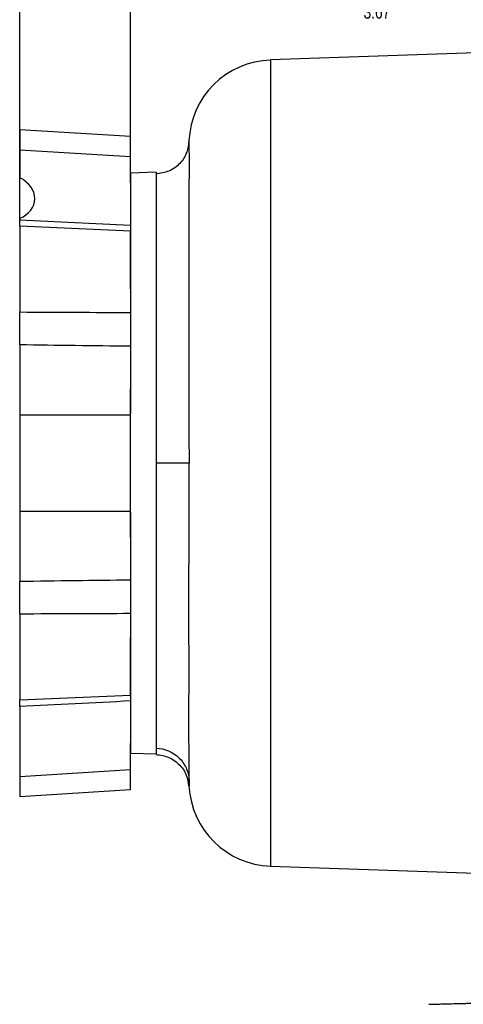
# Model space of a CAD drawing. Header units: inches. Extents: x 0.3 to 34.1, y 0.2 to 21.7.
# Tile 16 of 28: x 15.1 to 19.1, y 5 to 14. Entities that reach past the tile are written whole.
import ezdxf

# ---------------------------------------------------------------- set-up
doc = ezdxf.new("R2010")
doc.units = ezdxf.units.IN
doc.header["$MEASUREMENT"] = 0
doc.layers.add('SLD-0', color=7, linetype='Continuous', lineweight=25)
doc.styles.add('SLDTEXTSTYLE0', font='TXT', dxfattribs={"width": 0.75})
doc.dimstyles.new('SLDDIMSTYLE0', dxfattribs={"dimtxt": 0.125, "dimasz": 0.13, "dimexe": 0, "dimexo": 0.0625, "dimgap": 0.03125, "dimtad": 0, "dimtih": 1, "dimtoh": 1, "dimlfac": 0.8, "dimrnd": 1e-09, "dimzin": 12, "dimdsep": 46, "dimtxsty": 'SLDTEXTSTYLE0', "dimsah": 1, "dimcen": 0.09, "dimadec": 0, "dimazin": 3, "dimtfac": 1, "dimtofl": 0, "dimtmove": 0, "dimatfit": 3, "dimfxl": 1, "dimfrac": 2, "dimtolj": 1, "dimtzin": 12, "dimarcsym": 0})

# ---------------------------------------------------------------- blocks, each defined once
blk = doc.blocks.new('_D_5')
at = {"layer": 'SLD-0'}
for p, q in [((18.1824, 14.3773), (18.1444, 14.3773)), ((18.1444, 14.3773), (18.1444, 14.1789)), ((18.5981, 14.3773), (18.6362, 14.3773)), ((18.6362, 14.3773), (18.6362, 14.1789)), ((16.0927, 12.8139), (16.0927, 14.3223)), ((16.0927, 14.1973), (18.0347, 14.1973)), ((18.1444, 14.1789), (18.1824, 14.1789)), ((18.6362, 14.1789), (18.5981, 14.1789)), ((20.6743, 14.1973), (18.7458, 14.1973))]:
    blk.add_line(p, q, dxfattribs=at)
for points in [[(16.0927, 14.1973), (16.2227, 14.1773), (16.2227, 14.2173)], [(20.6743, 14.1973), (20.5443, 14.2173), (20.5443, 14.1773)]]:
    blk.add_solid(points, dxfattribs=at)
at = {"layer": 'SLD-0', "char_height": 0.125, "attachment_point": 1, "style": 'SLDTEXTSTYLE0'}
for s, insert in [('93.10', (18.1824, 14.34)), ('3.67', (18.2286, 14.153))]:
    blk.add_mtext(s, dxfattribs=dict(at, insert=insert))
blk = doc.blocks.new('_D_6')
at = {"layer": 'SLD-0'}
for p, q in [((17.5658, 14.7284), (17.5277, 14.7284)), ((17.5277, 14.7284), (17.5277, 14.5299)), ((18.0738, 14.7284), (18.1119, 14.7284)), ((18.1119, 14.7284), (18.1119, 14.5299)), ((15.0777, 12.1754), (15.0777, 14.6733)), ((15.0777, 14.5483), (17.4181, 14.5483)), ((20.6743, 14.5483), (18.2215, 14.5483)), ((17.5277, 14.5299), (17.5658, 14.5299)), ((18.1119, 14.5299), (18.0738, 14.5299))]:
    blk.add_line(p, q, dxfattribs=at)
for points in [[(15.0777, 14.5483), (15.2077, 14.5283), (15.2077, 14.5683)], [(20.6743, 14.5483), (20.5443, 14.5683), (20.5443, 14.5283)]]:
    blk.add_solid(points, dxfattribs=at)
at = {"layer": 'SLD-0', "char_height": 0.125, "attachment_point": 1, "style": 'SLDTEXTSTYLE0'}
for s, insert in [('113.72', (17.5658, 14.6911)), ('4.48', (17.6582, 14.504))]:
    blk.add_mtext(s, dxfattribs=dict(at, insert=insert))

msp = doc.modelspace()

# ---------------------------------------------------------------- linework, layer by layer
at = {"color": 7, "linetype": 'Continuous', "lineweight": 25}
for p, q in [((21.8027, 13.8036), (17.3757, 13.649)), ((16.0927, 12.9469), (15.0777, 13.0096)), ((15.0777, 13.0096), (15.0777, 12.8266)), ((16.0927, 12.7639), (16.0927, 12.9469)), ((15.0777, 12.8266), (16.0927, 12.7639)), ((15.0777, 12.8266), (15.0777, 12.5695)), ((16.0927, 12.5236), (16.0927, 12.7639)), ((15.0777, 12.1978), (15.0777, 12.5695)), ((16.3276, 12.6207), (16.0927, 12.6125)), ((15.0777, 12.1978), (15.0777, 12.1848)), ((16.0927, 12.081), (15.0777, 12.1254)), ((15.0777, 12.1254), (15.0777, 11.3385)), ((16.0927, 11.5515), (16.0927, 12.081)), ((15.0777, 11.0369), (15.0777, 10.3951)), ((16.0927, 10.3951), (16.0927, 10.6354)), ((15.0777, 10.3951), (16.0927, 10.3951)), ((15.0777, 10.3951), (15.0777, 9.512)), ((16.0927, 9.512), (16.0927, 10.3951)), ((15.0777, 9.512), (16.0927, 9.512)), ((15.0777, 9.512), (15.0777, 8.8703)), ((16.0927, 9.2717), (16.0927, 9.512)), ((15.0777, 8.5686), (15.0777, 7.7818)), ((16.0927, 7.8261), (16.0927, 8.3556)), ((15.0777, 7.7818), (16.0927, 7.8261)), ((15.0777, 7.7223), (15.0777, 7.0805)), ((16.0927, 7.1432), (16.0927, 7.3835)), ((16.0927, 7.2946), (16.3277, 7.2864)), ((15.0777, 7.0805), (16.0927, 7.1432)), ((16.0927, 6.9602), (16.0927, 7.1432)), ((15.0777, 7.0805), (15.0777, 6.8975)), ((15.0777, 6.8975), (16.0927, 6.9602)), ((17.3757, 6.2582), (19.6205, 6.1798))]:
    msp.add_line(p, q, dxfattribs=at)
at = {"color": 8, "linetype": 'Continuous', "lineweight": 25}
msp.add_line((17.3757, 13.649), (17.3757, 6.2582), dxfattribs=at)
at = {"color": 7, "linetype": 'Continuous', "lineweight": 25}
for centre, start, end in [((17.4027, 12.8744), 92, 177.53528), ((17.4027, 7.0327), 182.99741, 268)]:
    msp.add_arc(centre, 0.775, start, end, dxfattribs=at)
msp.add_ellipse((14.9402, 12.3899), major_axis=(0.2739, -0.0314), ratio=0.776173, start_param=5.324837, end_param=7.419232, dxfattribs=at)
for points, knots in [([(16.627, 12.9064), (16.6235, 12.8721), (16.616, 12.7965), (16.5499, 12.6961), (16.4474, 12.6209), (16.365, 12.6093), (16.3237, 12.6035)], [0, 0, 0, 0, 0.217309, 0.477628, 0.738387, 1, 1, 1, 1]), ([(16.6284, 12.9062), (16.6284, 12.9065), (16.6284, 12.9074), (16.6284, 12.9079), (16.6285, 12.9082), (16.6285, 12.9074), (16.6285, 12.9056), (16.6286, 12.9027), (16.6286, 12.8989), (16.6287, 12.8879), (16.6288, 12.859), (16.6289, 12.7927), (16.6289, 12.6953), (16.6289, 12.5707), (16.6288, 12.4535), (16.6288, 12.3609), (16.6287, 12.297), (16.6287, 12.2175), (16.6286, 12.1227), (16.6286, 12.0201), (16.6285, 11.9003), (16.6284, 11.7658), (16.6284, 11.6204), (16.6284, 11.4928), (16.6284, 11.3978), (16.6284, 11.3321), (16.6284, 11.291), (16.6284, 11.2564), (16.6284, 11.2112), (16.6284, 11.152), (16.6285, 11.0138), (16.6286, 10.807), (16.6288, 10.5276), (16.6288, 10.2421), (16.6289, 10.0498), (16.6289, 9.9536)], [0, 0, 0, 0, 0.005709, 0.01671, 0.028154, 0.0396, 0.05105, 0.062502, 0.073958, 0.085415, 0.139444, 0.200883, 0.262354, 0.323839, 0.385317, 0.405812, 0.426304, 0.452741, 0.485627, 0.51644, 0.545183, 0.588813, 0.626623, 0.658621, 0.684813, 0.696217, 0.706029, 0.714251, 0.720881, 0.738103, 0.755959, 0.816871, 0.877861, 0.93891, 1, 1, 1, 1]), ([(16.0927, 12.6125), (16.0927, 12.6081), (16.0927, 12.5994), (16.0927, 12.5287), (16.0927, 12.4173), (16.0927, 12.2628), (16.0927, 12.0691), (16.0927, 11.8391), (16.0927, 11.5769), (16.0927, 11.2869), (16.0927, 10.9738), (16.0927, 10.679), (16.0927, 10.4863), (16.0927, 10.4079)], [0, 0, 0, 0, 0.093585, 0.18717, 0.280755, 0.37434, 0.467925, 0.561511, 0.655096, 0.748681, 0.842266, 0.935851, 1, 1, 1, 1]), ([(16.3276, 12.6207), (16.3276, 12.6208), (16.3276, 12.6036), (16.3276, 12.5356), (16.3276, 12.4847), (16.3276, 12.3511), (16.3276, 12.2685), (16.3277, 12.0745), (16.3277, 11.9632), (16.3277, 11.7164), (16.3277, 11.5808), (16.3277, 11.2904), (16.3277, 11.1357), (16.3277, 10.8131), (16.3277, 10.6452), (16.3277, 10.3028), (16.3277, 10.1282), (16.3277, 9.9536)], [0, 0, 0, 0, 0.125, 0.125, 0.25, 0.25, 0.375, 0.375, 0.5, 0.5, 0.625, 0.625, 0.75, 0.75, 0.875, 0.875, 1, 1, 1, 1]), ([(15.0777, 12.1254), (15.0777, 12.1271), (15.0777, 12.1357), (15.0777, 12.1526), (15.0777, 12.1718), (15.0777, 12.1805), (15.0777, 12.1848)], [0, 0, 0, 0, 0.129727, 0.64117, 0.820262, 1, 1, 1, 1]), ([(15.0777, 11.0369), (15.0777, 11.0563), (15.0777, 11.078), (15.0777, 11.1255), (15.0777, 11.1505), (15.0777, 11.1899), (15.0777, 11.2035), (15.0777, 11.2304), (15.0777, 11.2439), (15.0777, 11.2846), (15.0777, 11.312), (15.0777, 11.3385)], [0, 0, 0, 0, 0.25, 0.25, 0.5, 0.5, 0.625, 0.625, 0.75, 0.75, 1, 1, 1, 1]), ([(15.0777, 11.3385), (15.2488, 11.3377), (15.5872, 11.3361), (15.9255, 11.3347), (16.0927, 11.3341)], [0, 0, 0, 0, 0.505672, 1, 1, 1, 1]), ([(16.3277, 9.9536), (16.3277, 9.801), (16.3277, 9.6485), (16.3277, 9.3478), (16.3277, 9.1998), (16.3277, 8.9124), (16.3277, 8.7732), (16.3277, 8.5076), (16.3277, 8.3813), (16.3277, 8.1453), (16.3277, 8.0356), (16.3277, 7.8361), (16.3277, 7.7462), (16.3277, 7.589), (16.3277, 7.5217), (16.3277, 7.4114), (16.3277, 7.3686), (16.3277, 7.3385)], [0, 0, 0, 0, 0.125, 0.125, 0.25, 0.25, 0.375, 0.375, 0.5, 0.5, 0.625, 0.625, 0.75, 0.75, 0.875, 0.875, 1, 1, 1, 1]), ([(16.6289, 7.0489), (16.629, 7.0512), (16.629, 7.0558), (16.629, 7.0634), (16.6291, 7.0714), (16.6291, 7.0801), (16.6291, 7.0893), (16.6292, 7.0991), (16.6292, 7.117), (16.6292, 7.146), (16.6292, 7.1863), (16.6291, 7.2327), (16.629, 7.2871), (16.6289, 7.3531), (16.6288, 7.4432), (16.6287, 7.5597), (16.6287, 7.6864), (16.6288, 7.787), (16.6289, 7.8449), (16.629, 7.9346), (16.629, 8.0719), (16.6289, 8.238), (16.6288, 8.3826), (16.6287, 8.5336), (16.6285, 8.7267), (16.6286, 8.8903), (16.6288, 8.9856), (16.6289, 9.0258), (16.6289, 9.0961), (16.629, 9.1912), (16.629, 9.3103), (16.629, 9.4144), (16.6289, 9.5082), (16.6289, 9.576), (16.6289, 9.6378), (16.6289, 9.6941), (16.6289, 9.7529), (16.6289, 9.8151), (16.6289, 9.8825), (16.6289, 9.9293), (16.6289, 9.9536)], [0, 0, 0, 0, 0.008476, 0.017102, 0.025875, 0.034792, 0.043851, 0.053047, 0.062379, 0.091696, 0.124038, 0.14968, 0.182159, 0.220994, 0.256089, 0.314839, 0.375648, 0.406487, 0.4257, 0.437072, 0.499661, 0.561213, 0.590061, 0.627342, 0.690859, 0.74965, 0.757378, 0.765418, 0.780995, 0.811903, 0.83836, 0.871442, 0.890183, 0.908501, 0.921949, 0.936148, 0.950185, 0.965501, 0.982098, 1, 1, 1, 1]), ([(16.0927, 9.4992), (16.0927, 9.4208), (16.0927, 9.2282), (16.0927, 8.9333), (16.0927, 8.6202), (16.0927, 8.3303), (16.0927, 8.068), (16.0927, 7.838), (16.0927, 7.6443), (16.0927, 7.4898), (16.0927, 7.3784), (16.0927, 7.3078), (16.0927, 7.299), (16.0927, 7.2946)], [0, 0, 0, 0, 0.064149, 0.157734, 0.251319, 0.344904, 0.438489, 0.532075, 0.62566, 0.719245, 0.81283, 0.906415, 1, 1, 1, 1]), ([(15.0777, 8.5686), (15.0777, 8.5952), (15.0777, 8.6222), (15.0777, 8.6771), (15.0777, 8.7039), (15.0777, 8.7433), (15.0777, 8.7564), (15.0777, 8.7816), (15.0777, 8.7937), (15.0777, 8.8289), (15.0777, 8.8509), (15.0777, 8.8703)], [0, 0, 0, 0, 0.25, 0.25, 0.5, 0.5, 0.625, 0.625, 0.75, 0.75, 1, 1, 1, 1]), ([(16.0927, 8.5731), (15.9255, 8.5724), (15.5872, 8.5711), (15.2488, 8.5695), (15.0777, 8.5686)], [0, 0, 0, 0, 0.494328, 1, 1, 1, 1]), ([(15.0777, 7.7223), (15.0777, 7.7312), (15.0777, 7.749), (15.0777, 7.7692), (15.0777, 7.7782), (15.0777, 7.7818)], [0, 0, 0, 0, 0.373515, 0.753064, 1, 1, 1, 1]), ([(16.3278, 7.34), (16.4052, 7.3374), (16.4813, 7.3052), (16.5638, 7.2254), (16.5971, 7.1776), (16.6161, 7.1235), (16.6252, 7.0867), (16.6279, 7.0678), (16.6289, 7.0489)], [0, 0, 0, 0, 0.5, 0.5, 0.75, 0.875, 0.875, 1, 1, 1, 1]), ([(16.3237, 7.2815), (16.365, 7.2756), (16.4476, 7.2639), (16.5498, 7.1879), (16.6136, 7.0919), (16.621, 7.0217), (16.6241, 6.9928)], [0, 0, 0, 0, 0.270372, 0.540512, 0.811075, 1, 1, 1, 1]), ([(16.6289, 6.9993), (16.6289, 7.006), (16.6289, 7.0159), (16.6289, 7.0412), (16.6289, 7.0492)], [0, 0, 0, 0, 0.680449, 1, 1, 1, 1]), ([(16.6289, 7.0489), (16.6289, 7.0331), (16.6289, 7.0026), (16.6289, 6.9881), (16.6289, 6.9917), (16.6289, 6.9921)], [0, 0, 0, 0, 0.4877136, 0.9476379, 1, 1, 1, 1]), ([(20.2354, 5.0249), (20.2274, 5.0247), (20.2094, 5.0242), (20.1794, 5.0234), (20.1436, 5.0225), (20.0926, 5.0212), (20.0353, 5.0197), (19.9694, 5.0179), (19.9175, 5.0166), (19.8729, 5.0154), (19.8065, 5.0137), (19.7072, 5.0111), (19.5791, 5.0077), (19.4556, 5.0045), (19.3559, 5.0019), (19.2831, 5), (19.2312, 4.9986), (19.1842, 4.9974), (19.1414, 4.9962), (19.0973, 4.9951), (19.0426, 4.9937), (18.98, 4.992), (18.9224, 4.9905), (18.8855, 4.9895), (18.8626, 4.9889), (18.85, 4.9886), (18.8391, 4.9883), (18.8323, 4.9882), (18.8281, 4.988), (18.8261, 4.988), (18.8259, 4.988), (18.8258, 4.988)], [0, 0, 0, 0, 0.010703, 0.0239884, 0.0399107, 0.0585563, 0.0922455, 0.1170913, 0.1480404, 0.163485, 0.1789203, 0.2407177, 0.3049196, 0.3691079, 0.4345679, 0.4725966, 0.5000461, 0.5328292, 0.5655276, 0.5898699, 0.6309936, 0.695603, 0.7593592, 0.8211515, 0.8520174, 0.8829486, 0.9052469, 0.9414701, 0.9618148, 0.9813495, 1, 1, 1, 1])]:
    msp.add_open_spline(points, degree=3, knots=knots, dxfattribs=at)
for points in [[(15.0777, 12.1848), (15.4161, 12.1684), (15.7544, 12.1518), (16.0927, 12.1351)], [(16.0927, 11.0239), (15.7544, 11.0281), (15.4161, 11.0325), (15.0777, 11.0369)], [(16.6289, 9.9536), (16.6247, 9.9536), (16.5566, 9.9536), (16.4049, 9.9536), (16.3277, 9.9536)], [(15.0777, 8.8703), (15.4161, 8.8747), (15.7544, 8.879), (16.0927, 8.8832)], [(16.0927, 7.772), (15.7544, 7.7554), (15.4161, 7.7388), (15.0777, 7.7223)], [(16.3277, 7.3385), (16.3277, 7.3039), (16.3277, 7.2864), (16.3277, 7.2864)]]:
    msp.add_open_spline(points, degree=3, dxfattribs=at)

# ---------------------------------------------------------------- dimensions: what is measured, and where the dimension line sits
at = {"layer": 'SLD-0'}
for base, p1, picture, middle in [((20.6743, 14.5483), (15.0777, 12.1254), '_D_6', (17.8198, 14.5483)), ((20.6743, 14.1973), (16.0927, 12.7639), '_D_5', (18.3903, 14.1973))]:
    dim = msp.add_linear_dim(base=base, p1=p1, p2=(20.6743, 15.1767), dimstyle='SLDDIMSTYLE0', dxfattribs=at)
    dim.commit()
    dim.dimension.update_dxf_attribs({"geometry": picture, "text_midpoint": middle, "dimtype": 160})

doc.saveas('drawing.dxf')
